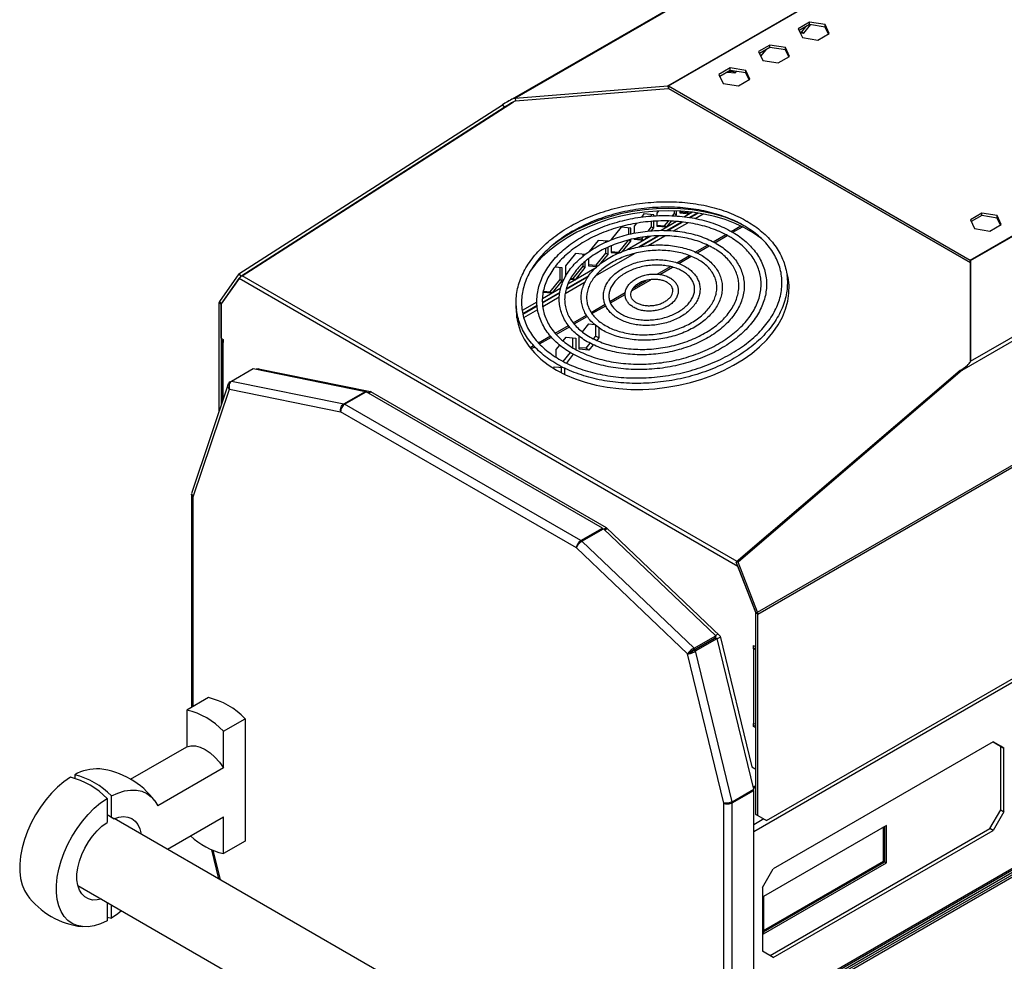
# Model space of a CAD drawing. Header units: millimetres. Extents: x 22 to 1954, y -1449 to 528.
# Tile 5 of 16: x 624 to 947, y -990 to -681. Entities that reach past the tile are written whole.
import ezdxf

# ---------------------------------------------------------------- set-up
doc = ezdxf.new("R2010")
doc.units = ezdxf.units.MM

msp = doc.modelspace()

# ---------------------------------------------------------------- linework, layer by layer
at = {"color": 7, "linetype": 'Continuous', "lineweight": 25}
for p, q in [((926.19, -625.99), (783.79, -708.19)), ((786.34, -707.04), (926.02, -626.41)), ((836.45, -702.98), (941.9, -642.1)), ((836.65, -703.01), (942.01, -642.19)), ((882.93, -682.11), (879.22, -684.25)), ((879.22, -684.25), (880.58, -687.18)), ((882.93, -682.92), (879.52, -684.89)), ((880.33, -685.33), (881.69, -683.64)), ((881.04, -685.74), (883.26, -682.97)), ((888.01, -682.89), (882.93, -682.11)), ((882.93, -682.92), (882.93, -682.11)), ((888.01, -683.71), (882.93, -682.92)), ((889.37, -685.82), (888.01, -682.89)), ((888.01, -683.71), (888.01, -682.89)), ((889.07, -685.99), (888.01, -683.71)), ((879.69, -685.27), (880.33, -685.33)), ((879.86, -685.63), (881.04, -685.74)), ((880.33, -685.33), (881.04, -685.74)), ((880.58, -687.18), (885.65, -687.96)), ((885.65, -687.96), (889.37, -685.82)), ((869.92, -689.62), (866.21, -691.76)), ((869.92, -690.43), (866.51, -692.41)), ((875, -690.4), (869.92, -689.62)), ((869.92, -690.43), (869.92, -689.62)), ((875, -691.22), (869.92, -690.43)), ((876.36, -693.33), (875, -690.4)), ((875, -691.22), (875, -690.4)), ((866.21, -691.76), (867.57, -694.69)), ((866.54, -692.49), (866.7, -692.29)), ((866.92, -693.3), (868.63, -691.18)), ((872.64, -695.48), (876.36, -693.33)), ((876.06, -693.5), (875, -691.22)), ((856.91, -697.13), (853.2, -699.27)), ((861.99, -697.91), (856.91, -697.13)), ((856.91, -697.94), (856.91, -697.13)), ((867.57, -694.69), (872.64, -695.48)), ((853.2, -699.27), (854.56, -702.2)), ((856.91, -697.94), (853.5, -699.92)), ((853.52, -699.98), (853.64, -699.83)), ((855.97, -698.49), (858.55, -698.72)), ((856.49, -698.19), (857.85, -698.31)), ((861.99, -698.73), (856.91, -697.94)), ((857.85, -698.31), (858, -698.11)), ((857.85, -698.31), (858.55, -698.72)), ((858.55, -698.72), (858.93, -698.26)), ((863.35, -700.84), (861.99, -697.91)), ((861.99, -698.73), (861.99, -697.91)), ((863.05, -701.01), (861.99, -698.73)), ((935.61, -760.13), (1040.97, -699.31)), ((935.68, -760.26), (1041.13, -699.39)), ((786.34, -707.04), (836.45, -702.98)), ((786.44, -707.91), (836.55, -703.84)), ((836.45, -702.98), (836.55, -703.84)), ((935.59, -760.95), (836.62, -703.82)), ((836.65, -703.01), (935.61, -760.13)), ((836.65, -703.01), (836.65, -703.82)), ((836.65, -703.82), (935.59, -760.94)), ((854.56, -702.2), (859.63, -702.99)), ((859.63, -702.99), (863.35, -700.84)), ((786.34, -707.04), (786.44, -707.91)), ((838.58, -704.95), (838.58, -704.94)), ((839.29, -705.36), (839.29, -705.34)), ((840.35, -705.96), (840.35, -705.97)), ((841.92, -706.88), (841.95, -706.88)), ((695.72, -764.58), (782.17, -709.18)), ((696.33, -765.34), (782.78, -709.94)), ((696.81, -765.24), (785.81, -708.21)), ((782.17, -709.18), (782.78, -709.94)), ((842.63, -707.29), (842.66, -707.29)), ((932.94, -796.22), (1077.34, -712.87)), ((935.68, -793.25), (1075.36, -712.62)), ((870.33, -723.26), (870.33, -723.28)), ((874.2, -725.52), (874.21, -725.51)), ((874.91, -725.92), (874.92, -725.91)), ((875.75, -726.39), (875.73, -726.4)), ((876.81, -727), (876.79, -727.01)), ((876.87, -727.05), (876.88, -727.05)), ((877.93, -727.67), (877.94, -727.66)), ((865.85, -875.55), (1116.16, -731.05)), ((865.98, -876.2), (1116.3, -731.7)), ((888.05, -733.51), (888.06, -733.5)), ((828.57, -745), (827.76, -746.01)), ((831.79, -745.29), (828.57, -745)), ((831.08, -745.66), (831.08, -745.23)), ((831.79, -745.63), (831.79, -745.29)), ((833.39, -744.01), (832.85, -744.68)), ((832.85, -744.68), (832.85, -745.58)), ((837.99, -745.57), (838.58, -744.85)), ((838.58, -744.85), (838.58, -743.97)), ((838.58, -744.85), (839.29, -745.26)), ((838.97, -745.65), (839.29, -745.26)), ((839.29, -745.26), (839.29, -743.99)), ((840.35, -744.05), (840.35, -744.64)), ((840.35, -744.3), (842.86, -744.52)), ((840.35, -744.64), (843.56, -744.93)), ((844.51, -744.42), (841.91, -745.93)), ((842.86, -744.52), (843.07, -744.26)), ((842.86, -744.52), (843.56, -744.93)), ((843.56, -744.93), (844.02, -744.37)), ((846.21, -744.66), (843.61, -746.17)), ((843.73, -746.18), (846.33, -744.68)), ((845.34, -746.48), (847.97, -744.96)), ((939.36, -744.72), (935.65, -746.87)), ((939.36, -745.54), (935.94, -747.51)), ((944.44, -745.51), (939.36, -744.72)), ((939.36, -745.54), (939.36, -744.72)), ((944.44, -746.33), (939.36, -745.54)), ((945.8, -748.44), (944.44, -745.51)), ((944.44, -746.33), (944.44, -745.51)), ((826.12, -748.06), (825.36, -749.01)), ((825.36, -749.01), (825.36, -751.28)), ((829.93, -750.61), (831.08, -749.17)), ((831.08, -749.17), (831.08, -747.46)), ((831.08, -749.17), (831.79, -749.58)), ((831.79, -749.58), (831.79, -747.42)), ((832.85, -747.35), (832.85, -748.97)), ((832.85, -748.63), (835.36, -748.85)), ((832.85, -748.97), (836.07, -749.26)), ((839.27, -747.45), (834.22, -750.36)), ((835.36, -748.85), (836.61, -747.3)), ((835.36, -748.85), (836.07, -749.26)), ((836.07, -749.26), (837.6, -747.35)), ((841.09, -747.62), (836.24, -750.42)), ((836.39, -750.42), (841.21, -747.64)), ((838.29, -750.55), (842.96, -747.85)), ((857.73, -751.01), (860.91, -749.17)), ((935.65, -746.87), (937.01, -749.8)), ((942.08, -750.58), (945.8, -748.44)), ((945.5, -748.61), (944.44, -746.33)), ((821.08, -749.33), (817.86, -753.33)), ((824.3, -749.62), (821.08, -749.33)), ((830.88, -752.29), (823.11, -756.78)), ((823.59, -751.7), (823.59, -749.56)), ((824.3, -751.52), (824.3, -749.62)), ((833.2, -752.18), (826.89, -755.82)), ((827.11, -755.78), (833.36, -752.17)), ((829.97, -755.35), (835.48, -752.17)), ((831.06, -750.49), (831.79, -749.58)), ((851.84, -754.41), (855.93, -752.05)), ((937.01, -749.8), (942.08, -750.58)), ((813.58, -753.66), (810.64, -757.32)), ((816.8, -753.95), (813.58, -753.66)), ((816.09, -754.25), (816.09, -753.88)), ((817.86, -753.33), (817.86, -753.52)), ((817.86, -755.44), (817.86, -757.62)), ((820.37, -757.5), (823.59, -753.5)), ((821.54, -757.34), (824.3, -753.91)), ((823.59, -753.5), (824.3, -753.91)), ((824.3, -753.91), (824.3, -753.35)), ((825.36, -753.1), (825.36, -753.3)), ((825.36, -753.3), (828.57, -753.58)), ((825.89, -753), (827.87, -753.18)), ((827.87, -753.18), (828.35, -752.57)), ((827.87, -753.18), (828.57, -753.58)), ((828.57, -753.58), (829.49, -752.45)), ((846.01, -757.77), (850.01, -755.46)), ((806.09, -757.99), (802.87, -761.99)), ((809.3, -758.27), (806.09, -757.99)), ((808.6, -758.84), (808.6, -758.21)), ((812.7, -765.32), (825.44, -757.97)), ((812.88, -761.83), (816.09, -757.83)), ((814.38, -761.25), (816.8, -758.24)), ((816.09, -757.83), (816.09, -756.23)), ((816.09, -757.83), (816.8, -758.24)), ((816.8, -758.24), (816.8, -755.87)), ((817.86, -757.28), (820.37, -757.5)), ((817.86, -757.62), (820.28, -757.84)), ((820.37, -757.5), (820.66, -757.67)), ((840, -761.24), (844.1, -758.88)), ((802.87, -761.99), (802.87, -765.49)), ((808.6, -762.16), (808.6, -761.19)), ((809.3, -762.56), (809.3, -760.57)), ((810.37, -759.71), (810.37, -761.95)), ((810.37, -761.61), (812.88, -761.83)), ((810.37, -761.95), (813.26, -762.21)), ((812.88, -761.83), (813.37, -762.12)), ((935.68, -760.26), (935.58, -761.02)), ((935.58, -761.02), (935.58, -793.54)), ((935.68, -760.26), (935.68, -793.25)), ((695.72, -764.58), (689.34, -773.66)), ((696.33, -765.34), (689.95, -774.42)), ((695.72, -764.58), (696.33, -765.34)), ((696.63, -765.33), (696.81, -765.24)), ((801.81, -762.6), (799.39, -762.38)), ((801.1, -766.48), (801.1, -762.54)), ((801.81, -766.89), (801.81, -762.6)), ((810.49, -765.29), (803.09, -769.56)), ((812.49, -762.91), (803.63, -768.02)), ((805.38, -766.16), (808.6, -762.16)), ((806.09, -766.57), (809.3, -762.56)), ((808.6, -762.16), (809.3, -762.56)), ((833.79, -764.83), (837.95, -762.42)), ((689.91, -774.54), (695.8, -766.16)), ((695.8, -766.16), (695.92, -765.95)), ((859.38, -860.59), (695.8, -766.16)), ((797.88, -770.48), (801.1, -766.48)), ((798.59, -770.89), (801.81, -766.89)), ((801.1, -766.48), (801.81, -766.89)), ((802.73, -771.08), (809.29, -767.29)), ((803.07, -769.66), (810.39, -765.43)), ((804.4, -766.42), (806.09, -766.57)), ((804.59, -766.09), (805.38, -766.16)), ((805.38, -766.16), (806.09, -766.57)), ((824.47, -770.21), (830.81, -766.55)), ((801.31, -769.36), (795.29, -772.84)), ((801.02, -770.75), (795.3, -774.06)), ((795.3, -774.14), (801, -770.85)), ((795.37, -770.61), (798.59, -770.89)), ((795.6, -770.28), (797.88, -770.48)), ((797.88, -770.48), (798.59, -770.89)), ((817.59, -774.18), (822.46, -771.37)), ((689.91, -774.56), (689.2, -774.15)), ((689.2, -774.15), (689.2, -809.8)), ((689.34, -773.66), (689.95, -774.42)), ((689.91, -785.69), (689.91, -774.54)), ((689.91, -774.56), (689.91, -807.69)), ((793.51, -773.87), (788.65, -776.67)), ((795.4, -775.31), (800.83, -772.17)), ((787.01, -777.62), (786.75, -777.77)), ((793.58, -775.05), (788.86, -777.77)), ((788.88, -777.85), (793.58, -775.13)), ((789.15, -778.92), (793.74, -776.27)), ((811.55, -777.67), (816.04, -775.07)), ((787.25, -778.71), (786.84, -778.94)), ((786.84, -779.02), (787.27, -778.78)), ((787.04, -780.13), (787.57, -779.83)), ((805.71, -781.04), (809.98, -778.58)), ((808.44, -783.67), (810.54, -781.06)), ((810.54, -781.06), (812.41, -781.23)), ((799.79, -784.46), (804.12, -781.96)), ((812.7, -781.49), (812.7, -785.02)), ((813.76, -782.25), (813.76, -785.64)), ((689.91, -785.69), (690.62, -786.1)), ((690.32, -786.71), (690.32, -806.46)), ((690.62, -786.1), (690.62, -787.12)), ((794.32, -787.61), (798.23, -785.35)), ((802.07, -786.6), (803.05, -785.39)), ((803.05, -785.39), (806.26, -785.67)), ((805.2, -785.58), (805.2, -788.8)), ((806.26, -785.67), (806.26, -789.43)), ((807.32, -789.35), (807.32, -785.06)), ((810.86, -787.31), (809.48, -789.03)), ((811.96, -787.88), (810.54, -789.64)), ((812.7, -785.02), (811.98, -785.92)), ((813.76, -785.64), (812.7, -785.02)), ((813.76, -785.64), (813.12, -786.43)), ((791.52, -789.23), (792.76, -788.52)), ((799.83, -789.39), (800.95, -788)), ((799.83, -792), (799.83, -789.39)), ((804.38, -790.37), (801.99, -793.35)), ((805.42, -791.01), (803.05, -793.97)), ((809.48, -789.03), (807.32, -788.83)), ((810.54, -789.64), (807.32, -789.35)), ((810.54, -789.64), (809.48, -789.03)), ((934.91, -794.38), (933.9, -795.24)), ((935.68, -793.25), (935.67, -793.33)), ((693.31, -799.78), (700.38, -795.7)), ((700.38, -795.7), (737.22, -803.15)), ((701.53, -795.93), (701.62, -795.66)), ((701.62, -795.66), (738.95, -803.2)), ((702.29, -795.79), (701.91, -796.01)), ((702.12, -795.89), (702.16, -795.77)), ((798.9, -795.56), (799.3, -795.06)), ((799.3, -795.06), (802.12, -795.31)), ((801.46, -795.25), (801.46, -797.01)), ((802.52, -795.35), (802.52, -797.54)), ((932.33, -796.28), (858.85, -859.17)), ((932.94, -796.22), (859.47, -859.11)), ((932.94, -796.22), (932.33, -796.28)), ((692.22, -800.83), (680.29, -836.32)), ((692.8, -800.07), (693.31, -799.78)), ((693.31, -799.78), (730.14, -807.23)), ((680.79, -837.73), (692.63, -802.47)), ((692.63, -802.47), (729.1, -809.84)), ((730.14, -807.23), (737.22, -803.15)), ((730.43, -807.34), (737.5, -803.26)), ((737.22, -803.15), (737.28, -803.39)), ((814.99, -847.99), (737.5, -803.26)), ((738.95, -803.2), (816.23, -847.82)), ((868.81, -943.89), (1113.47, -802.65)), ((806.43, -854.48), (729.1, -809.84)), ((807.92, -852.07), (730.43, -807.34)), ((680.2, -836.82), (680.2, -906.75)), ((807.92, -852.07), (814.99, -847.99)), ((808.21, -852.29), (815.28, -848.21)), ((814.99, -847.99), (814.99, -848.38)), ((852.12, -883.3), (815.28, -848.21)), ((816.23, -847.82), (853.56, -883.37)), ((807.92, -852.07), (807.92, -852.51)), ((845.05, -887.38), (808.21, -852.29)), ((842.89, -889.21), (806.43, -854.48)), ((859.47, -859.11), (858.85, -859.17)), ((865.23, -875.61), (858.85, -859.17)), ((859.36, -860.47), (859.38, -860.59)), ((859.38, -860.59), (859.4, -860.58)), ((859.38, -860.59), (865.27, -875.78)), ((865.85, -875.55), (859.47, -859.11)), ((864.64, -1008.93), (1117.07, -863.21)), ((1115.59, -865.69), (865.27, -1010.2)), ((1116.3, -866.1), (865.98, -1010.6)), ((872.34, -1005.3), (1106.4, -870.18)), ((865.23, -875.61), (865.85, -875.55)), ((865.27, -886.92), (865.27, -875.78)), ((865.98, -876.2), (865.27, -875.79)), ((865.27, -941.85), (865.27, -875.79)), ((865.98, -942.25), (865.98, -876.2)), ((844.83, -888.03), (851.9, -883.95)), ((844.88, -888.12), (851.95, -884.04)), ((845.05, -887.38), (852.12, -883.3)), ((845.55, -888.25), (852.62, -884.17)), ((852.12, -883.3), (851.9, -883.95)), ((852.62, -884.17), (851.95, -884.04)), ((864.59, -933.62), (852.62, -884.17)), ((853.56, -883.37), (863.93, -926.21)), ((845.05, -887.38), (844.83, -888.03)), ((864.57, -886.52), (865.27, -886.92)), ((864.57, -887.54), (864.57, -886.52)), ((864.57, -887.54), (865.27, -887.13)), ((864.57, -887.54), (864.57, -912.03)), ((843.6, -888.8), (842.89, -889.21)), ((854.74, -938.15), (842.89, -889.21)), ((845.55, -888.25), (844.88, -888.12)), ((857.52, -937.7), (845.55, -888.25)), ((685.74, -903.55), (678.67, -907.64)), ((678.67, -907.64), (678.67, -919.67)), ((690.69, -914.58), (697.76, -910.49)), ((697.76, -910.49), (697.76, -950.62)), ((864.57, -913.05), (864.57, -912.03)), ((865.27, -912.65), (864.57, -913.05)), ((865.27, -913.46), (864.57, -913.05)), ((865.27, -926.99), (865.27, -913.46)), ((690.69, -926.61), (690.69, -914.58)), ((660.24, -930.31), (678.67, -919.67)), ((943.12, -918.1), (871, -959.73)), ((943.12, -918.1), (946.66, -920.14)), ((945.6, -919.53), (943.12, -918.1)), ((946.66, -920.14), (945.6, -919.53)), ((945.6, -940.35), (945.6, -919.53)), ((946.66, -940.96), (946.66, -920.14)), ((690.69, -926.61), (669.13, -939.05)), ((863.93, -926.21), (865.27, -926.99)), ((641.9, -928.88), (641.9, -930.02)), ((653.92, -942.83), (653.92, -935.82)), ((857.52, -937.7), (864.59, -933.62)), ((857.56, -938.06), (864.64, -933.98)), ((864.64, -933.98), (864.3, -933.79)), ((864.64, -1023.46), (864.64, -933.98)), ((652.5, -936.63), (652.5, -944.46)), ((854.74, -1027.45), (854.74, -938.15)), ((857.56, -938.06), (857.18, -937.84)), ((857.56, -1027.54), (857.56, -938.06)), ((653.92, -942.83), (652.5, -942.01)), ((654.71, -943.28), (652.5, -942.01)), ((653.92, -942.83), (654.71, -943.28)), ((672.31, -953.28), (690.69, -942.67)), ((690.69, -954.7), (690.69, -942.67)), ((865.27, -941.85), (865.98, -942.25)), ((868.1, -943.48), (865.27, -941.85)), ((865.98, -942.25), (868.81, -943.89)), ((942.06, -946.47), (945.6, -940.35)), ((946.66, -940.96), (943.12, -947.09)), ((945.6, -940.35), (946.66, -940.96)), ((788.6, -1020.42), (654.87, -943.22)), ((867.89, -943.36), (864.64, -945.24)), ((908.12, -945.45), (867.82, -968.72)), ((868.81, -943.89), (868.1, -943.48)), ((907.2, -957.17), (907.2, -945.98)), ((907.56, -957.37), (907.56, -945.78)), ((908.12, -957.7), (908.12, -945.45)), ((869.94, -988.11), (942.06, -946.47)), ((871, -988.72), (943.12, -947.09)), ((943.12, -947.09), (942.06, -946.47)), ((697.76, -950.62), (690.69, -954.7)), ((686.74, -953.45), (689.03, -962.94)), ((867.82, -979.9), (907.2, -957.17)), ((867.82, -980.31), (907.56, -957.37)), ((867.82, -980.96), (908.12, -957.7)), ((907.2, -957.17), (907.56, -957.37)), ((907.56, -957.37), (908.12, -957.7)), ((867.46, -965.86), (871, -959.73)), ((642.92, -965.18), (776.32, -1042.19)), ((867.46, -965.86), (867.46, -986.68)), ((867.82, -968.72), (867.82, -980.96)), ((652.5, -970.72), (652.5, -976.73)), ((653.92, -975.91), (653.92, -971.53)), ((652.5, -975.59), (653.92, -975.91)), ((871, -988.72), (867.46, -986.68))]:
    msp.add_line(p, q, dxfattribs=at)
at = {"color": 8, "linetype": 'Continuous', "lineweight": 25}
for p, q in [((782.78, -709.94), (785.47, -708.4)), ((887.55, -733.22), (887.56, -733.21)), ((857.23, -750.72), (860.37, -748.91)), ((851.32, -754.13), (855.41, -751.77)), ((845.44, -757.52), (849.45, -755.21)), ((839.42, -761), (843.53, -758.63)), ((935.61, -760.13), (935.61, -760.79)), ((859.12, -858.93), (696.81, -765.24)), ((832.95, -764.74), (837.25, -762.26)), ((825.03, -769.31), (829.37, -766.8)), ((817.43, -773.7), (822.46, -770.79)), ((689.95, -774.42), (690.03, -774.37)), ((811.25, -777.26), (815.86, -774.6)), ((805.38, -780.65), (809.73, -778.14)), ((799.46, -784.07), (803.82, -781.55)), ((690.62, -805.59), (690.62, -787.12)), ((793.98, -787.23), (797.9, -784.97)), ((791.2, -788.84), (792.41, -788.14)), ((702.51, -795.84), (702.14, -796.06)), ((738.79, -803.17), (738.07, -803.59)), ((739.1, -803.29), (738.33, -803.73)), ((864.64, -947.45), (1117.07, -801.72)), ((680.79, -906.41), (680.79, -837.73)), ((816.32, -847.91), (815.47, -848.4)), ((816.59, -848.16), (815.74, -848.65)), ((864.64, -1008.36), (1117.07, -862.63)), ((852.87, -882.71), (852.02, -883.2)), ((853.65, -883.73), (852.65, -884.3)), ((865.27, -932.52), (864.44, -933)), ((865.27, -932.93), (864.53, -933.36)), ((687.24, -953.67), (689.55, -963.24))]:
    msp.add_line(p, q, dxfattribs=at)
at = {"color": 7, "linetype": 'Continuous', "lineweight": 25, "flags": 128}
for points in [[(867.19, -753.12), (866.96, -752.94), (864.4, -751.14), (861.59, -749.52), (858.54, -748.08), (855.27, -746.84), (851.83, -745.82), (848.22, -745.01), (844.48, -744.42), (840.64, -744.06), (836.73, -743.94), (832.78, -744.04), (828.82, -744.38), (824.88, -744.95), (820.99, -745.74), (817.19, -746.75), (813.49, -747.97), (809.94, -749.39), (806.56, -751), (803.37, -752.78), (800.4, -754.73), (797.68, -756.83), (795.22, -759.06), (793.04, -761.4), (791.17, -763.84), (791.05, -764)], [(860.52, -748.28), (858.44, -747.33), (855.18, -746.09), (851.73, -745.07), (848.12, -744.26), (844.38, -743.67), (840.55, -743.31), (836.63, -743.19), (832.68, -743.29), (828.72, -743.63), (824.78, -744.2), (820.89, -744.99), (817.09, -746), (813.39, -747.22), (809.84, -748.63), (806.46, -750.24), (803.27, -752.03), (800.3, -753.98), (798.35, -755.44)], [(799.91, -796.16), (802.84, -797.7), (806, -799.03), (809.36, -800.17), (812.89, -801.09), (816.57, -801.79), (820.36, -802.26), (824.24, -802.5), (828.17, -802.51), (832.13, -802.29), (836.09, -801.83), (840, -801.16), (843.85, -800.26), (847.61, -799.14), (851.23, -797.82), (854.71, -796.3), (858, -794.6), (861.08, -792.73), (863.93, -790.71), (866.52, -788.54), (868.84, -786.26), (870.87, -783.86), (872.59, -781.39), (873.98, -778.84), (875.05, -776.25), (875.77, -773.63), (876.14, -771), (876.17, -768.39), (875.84, -765.82), (875.52, -764.47)], [(876.08, -767.4), (875.94, -766.57), (875.61, -765.16)], [(786.66, -775.14), (786.64, -776.02), (786.79, -778.62), (787.29, -781.17), (788.13, -783.65), (789.32, -786.05), (790.83, -788.35), (792.66, -790.53), (794.8, -792.57), (797.22, -794.45), (799.91, -796.16)], [(786.75, -776.08), (786.73, -776.78), (786.85, -779.08)], [(844.48, -888.42), (844.43, -888.32), (844.36, -888.22)], [(678.67, -919.67), (679.99, -919.33), (681.47, -919.37), (683.05, -919.78), (684.68, -920.55), (686.31, -921.66), (687.88, -923.07), (689.36, -924.74), (690.69, -926.61)], [(640.48, -929.7), (638.37, -931.17), (636.3, -932.91), (634.3, -934.9), (632.4, -937.1), (630.64, -939.49), (629.03, -942.02), (627.61, -944.67), (626.39, -947.38), (625.39, -950.12), (624.62, -952.85), (624.11, -955.53), (623.85, -958.12), (623.85, -960.57), (624.11, -962.86), (624.62, -964.94), (625.39, -966.79), (626.27, -968.23)], [(653.92, -935.82), (656.06, -934.84), (658.17, -934.18), (660.19, -933.87), (662.11, -933.9), (663.89, -934.28), (665.51, -935), (666.93, -936.05), (668.15, -937.4), (669.13, -939.05)], [(652.5, -976.73), (650.39, -977.7), (648.32, -978.35), (646.32, -978.67), (644.42, -978.65), (642.66, -978.3), (641.05, -977.62), (639.63, -976.63), (638.41, -975.32), (637.41, -973.73), (636.64, -971.88), (636.13, -969.8), (635.87, -967.51), (635.87, -965.06), (636.13, -962.47), (636.64, -959.79), (637.41, -957.06), (638.41, -954.32), (639.63, -951.61), (641.05, -948.96), (642.66, -946.43), (644.42, -944.04), (646.32, -941.84), (648.32, -939.85), (650.39, -938.11), (652.5, -936.63)], [(654.71, -943.28), (656.35, -942.76), (657.91, -942.58), (659.36, -942.74), (660.65, -943.25), (661.75, -944.08), (662.64, -945.22), (663.29, -946.63), (663.68, -948.29), (663.69, -948.3)], [(650.64, -969.64), (649.24, -969.92), (647.74, -969.93), (646.38, -969.59), (645.18, -968.91), (644.19, -967.93), (643.42, -966.65), (642.9, -965.11), (642.64, -963.35), (642.64, -961.41), (642.9, -959.34), (643.42, -957.2), (644.19, -955.04), (645.18, -952.9), (646.38, -950.85), (647.74, -948.94), (649.24, -947.2), (650.84, -945.7), (652.5, -944.46)], [(657.25, -973.46), (656.06, -974.42), (653.92, -975.91)]]:
    msp.add_lwpolyline(points, dxfattribs=at)
at = {"color": 7, "linetype": 'Continuous', "lineweight": 25}
for centre, radius, start, end in [((690.06, -774.12), 0.859, 147.6521, 182.351), ((690.15, -774.55), 0.245, 147.6508, 182.3552), ((690.77, -786.71), 0.437, 110.7823, 249.2169), ((864.75, -875.8), 0.521, 1.1054, 22.0216), ((864.16, -876.24), 1.82, 1.1084, 22.0205), ((865.24, -886.26), 1.44, 241.9591, 271.1452), ((843.35, -888.94), 0.665, 14.1347, 37.2611), ((680.17, -927.08), 24.18, 43.3235, 76.6819), ((673.1, -931.17), 24.18, 43.3235, 76.6819), ((865.24, -910.76), 1.44, 241.9591, 271.1452), ((634.92, -953.21), 24.16, 43.3104, 76.695), ((649.06, -941.04), 14.11, 85.7843, 120.4901), ((636.34, -952.39), 24.16, 43.3104, 76.695), ((647.2, -952.8), 26, 36.399, 83.6064), ((695.98, -931.89), 23.42, 226.5916, 256.9314), ((647.2, -952.8), 26, 216.399, 263.6064)]:
    msp.add_arc(centre, radius, start, end, dxfattribs=at)
for centre, major_axis, ratio, start_param, end_param in [((829.61, -708.22), (7.09, 5.17), 0.119308, 0.052766, 0.192392), ((829.61, -708.22), (7.05, 4.39), 0.034707, 0.018522, 0.158148), ((779.51, -712.28), (7.09, 5.17), 0.119308, 0.192392, 1.099963), ((779.51, -712.28), (7.05, 4.39), 0.034707, 0.158148, 1.065719), ((928.57, -765.34), (7.09, 5.17), 0.119308, 6.196325, 6.335951), ((928.57, -798.33), (7.09, 5.17), 0.119308, 5.288753, 6.196325), ((928.57, -798.33), (7.05, 4.39), 0.034707, 5.25451, 5.585299)]:
    msp.add_ellipse(centre, major_axis=major_axis, ratio=ratio, start_param=start_param, end_param=end_param, dxfattribs=at)
for points, knots in [([(862.27, -747.3), (861.79, -747.03), (860.41, -746.26), (857.95, -745.11), (854.87, -743.92), (851.61, -742.92), (848.22, -742.12), (844.7, -741.53), (841.08, -741.14), (837.4, -740.96), (833.67, -740.99), (829.93, -741.23), (826.19, -741.67), (822.49, -742.33), (818.85, -743.18), (815.29, -744.23), (811.85, -745.46), (808.54, -746.87), (805.39, -748.46), (802.43, -750.2), (799.66, -752.09), (797.12, -754.11), (794.81, -756.25), (792.77, -758.5), (790.99, -760.84), (789.51, -763.25), (788.32, -765.72), (787.44, -768.22), (786.87, -770.74), (786.61, -773.26), (786.67, -775.76), (787.05, -778.22), (787.74, -780.62), (788.74, -782.96), (790.03, -785.2), (791.61, -787.34), (793.48, -789.37), (795.61, -791.27), (797.99, -793.01), (800.61, -794.61), (803.45, -796.03), (806.48, -797.27), (809.69, -798.32), (813.05, -799.18), (816.54, -799.84), (820.13, -800.29), (823.79, -800.53), (827.51, -800.56), (831.25, -800.39), (834.99, -800), (838.71, -799.41), (842.37, -798.61), (845.95, -797.62), (849.43, -796.44), (852.78, -795.08), (855.98, -793.55), (859, -791.85), (861.83, -790), (864.44, -788.02), (866.82, -785.91), (868.94, -783.69), (870.8, -781.37), (872.37, -778.98), (873.65, -776.53), (874.62, -774.04), (875.28, -771.52), (875.63, -769), (875.66, -766.49), (875.38, -764.02), (874.78, -761.6), (873.87, -759.24), (872.67, -756.97), (871.17, -754.8), (869.39, -752.73), (867.33, -750.8), (865.06, -749.04), (863.31, -747.91), (862.37, -747.36), (862.27, -747.3)], [0, 0, 0, 0, 0.007106, 0.020549, 0.033996, 0.047445, 0.060894, 0.07434, 0.087784, 0.101226, 0.114667, 0.128106, 0.141545, 0.154984, 0.168424, 0.181865, 0.195309, 0.208756, 0.222207, 0.235661, 0.249119, 0.262581, 0.276043, 0.289503, 0.302956, 0.316396, 0.329815, 0.343206, 0.356562, 0.369882, 0.383169, 0.396436, 0.409696, 0.422963, 0.43625, 0.449568, 0.46292, 0.476303, 0.489713, 0.50314, 0.51658, 0.530026, 0.543476, 0.556924, 0.570371, 0.583816, 0.597259, 0.610699, 0.624139, 0.637578, 0.651017, 0.664456, 0.677897, 0.691341, 0.704787, 0.718236, 0.731689, 0.745146, 0.758607, 0.772069, 0.78553, 0.798986, 0.812431, 0.825857, 0.839257, 0.852624, 0.865954, 0.87925, 0.892521, 0.905782, 0.919045, 0.932325, 0.945633, 0.958975, 0.97235, 0.985752, 0.998491, 1, 1, 1, 1]), ([(861.38, -748.84), (861.82, -749.1), (863.11, -749.87), (865.08, -751.26), (867.17, -753.04), (869, -754.95), (870.56, -756.98), (871.83, -759.1), (872.8, -761.31), (873.47, -763.59), (873.84, -765.93), (873.89, -768.3), (873.63, -770.7), (873.05, -773.1), (872.17, -775.48), (870.98, -777.83), (869.51, -780.12), (867.75, -782.34), (865.73, -784.49), (863.45, -786.53), (860.94, -788.45), (858.21, -790.25), (855.27, -791.91), (852.16, -793.41), (848.9, -794.74), (845.5, -795.9), (842, -796.87), (838.41, -797.65), (834.78, -798.23), (831.11, -798.61), (827.45, -798.79), (823.81, -798.75), (820.23, -798.51), (816.73, -798.07), (813.34, -797.42), (810.07, -796.58), (806.97, -795.55), (804.04, -794.34), (801.32, -792.96), (798.81, -791.42), (796.54, -789.73), (794.53, -787.91), (792.78, -785.96), (791.31, -783.91), (790.13, -781.76), (789.25, -779.52), (788.67, -777.22), (788.4, -774.87), (788.44, -772.49), (788.8, -770.09), (789.47, -767.69), (790.45, -765.32), (791.72, -762.99), (793.28, -760.72), (795.12, -758.51), (797.22, -756.4), (799.57, -754.39), (802.15, -752.5), (804.95, -750.75), (807.94, -749.14), (811.1, -747.69), (814.4, -746.41), (817.84, -745.3), (821.37, -744.39), (824.97, -743.67), (828.62, -743.15), (832.29, -742.83), (835.94, -742.72), (839.57, -742.82), (843.13, -743.12), (846.6, -743.63), (849.95, -744.33), (853.17, -745.23), (856.22, -746.32), (858.97, -747.52), (860.61, -748.42), (861.38, -748.84)], [0, 0, 0, 0, 0.007105, 0.020678, 0.034258, 0.047852, 0.06147, 0.075122, 0.088814, 0.102551, 0.116325, 0.130121, 0.14391, 0.15767, 0.171391, 0.185071, 0.198716, 0.212334, 0.225935, 0.239525, 0.25311, 0.266693, 0.280276, 0.293861, 0.307449, 0.321039, 0.334631, 0.348225, 0.361819, 0.375414, 0.389009, 0.402601, 0.416191, 0.429778, 0.443361, 0.45694, 0.470515, 0.484087, 0.497657, 0.511227, 0.5248, 0.538384, 0.551984, 0.565611, 0.579275, 0.59298, 0.60673, 0.620513, 0.63431, 0.648092, 0.66184, 0.675549, 0.689217, 0.702853, 0.716466, 0.730062, 0.74365, 0.757234, 0.770817, 0.784401, 0.797987, 0.811575, 0.825166, 0.838758, 0.852352, 0.865947, 0.879542, 0.893136, 0.906728, 0.920317, 0.933903, 0.947485, 0.961062, 0.974636, 0.988207, 1, 1, 1, 1]), ([(857.46, -750.85), (857.02, -750.6), (855.75, -749.89), (853.47, -748.85), (850.6, -747.78), (847.57, -746.91), (844.4, -746.24), (841.12, -745.78), (837.75, -745.52), (834.33, -745.47), (830.89, -745.64), (827.45, -746.01), (824.03, -746.59), (820.68, -747.37), (817.42, -748.34), (814.26, -749.51), (811.25, -750.85), (808.4, -752.35), (805.74, -754.01), (803.3, -755.82), (801.08, -757.75), (799.12, -759.79), (797.42, -761.93), (796.01, -764.15), (794.9, -766.42), (794.09, -768.74), (793.6, -771.06), (793.42, -773.39), (793.56, -775.68), (794.02, -777.94), (794.78, -780.12), (795.85, -782.23), (797.21, -784.25), (798.85, -786.15), (800.77, -787.92), (802.94, -789.54), (805.35, -791.02), (807.97, -792.32), (810.79, -793.44), (813.78, -794.36), (816.91, -795.1), (820.16, -795.62), (823.5, -795.94), (826.91, -796.05), (830.35, -795.95), (833.8, -795.64), (837.22, -795.13), (840.59, -794.41), (843.89, -793.49), (847.08, -792.38), (850.14, -791.1), (853.04, -789.64), (855.75, -788.02), (858.27, -786.26), (860.56, -784.37), (862.6, -782.35), (864.38, -780.24), (865.88, -778.05), (867.08, -775.79), (867.98, -773.49), (868.57, -771.16), (868.84, -768.83), (868.8, -766.53), (868.43, -764.26), (867.76, -762.05), (866.79, -759.92), (865.52, -757.87), (863.96, -755.94), (862.12, -754.12), (860.06, -752.48), (858.45, -751.42), (857.57, -750.91), (857.46, -750.85)], [0, 0, 0, 0, 0.007735, 0.022358, 0.036986, 0.051616, 0.066244, 0.08087, 0.095492, 0.110113, 0.124731, 0.139348, 0.153966, 0.168585, 0.183206, 0.197831, 0.21246, 0.227094, 0.241734, 0.256379, 0.271027, 0.285674, 0.300315, 0.314939, 0.329536, 0.344094, 0.358604, 0.373064, 0.387482, 0.401875, 0.416265, 0.430671, 0.445113, 0.459601, 0.474135, 0.488706, 0.503306, 0.517923, 0.532549, 0.547179, 0.561808, 0.576435, 0.591058, 0.605679, 0.620298, 0.634915, 0.649533, 0.664152, 0.678772, 0.693395, 0.708023, 0.722656, 0.737294, 0.751937, 0.766585, 0.781233, 0.795876, 0.810506, 0.825113, 0.839684, 0.854209, 0.868684, 0.883113, 0.897511, 0.9119, 0.926299, 0.940729, 0.955203, 0.969723, 0.984284, 0.998141, 1, 1, 1, 1]), ([(856.58, -752.39), (856.98, -752.63), (858.16, -753.34), (859.94, -754.62), (861.81, -756.27), (863.42, -758.04), (864.74, -759.93), (865.78, -761.9), (866.52, -763.96), (866.96, -766.07), (867.08, -768.24), (866.89, -770.43), (866.39, -772.62), (865.58, -774.8), (864.46, -776.94), (863.06, -779.03), (861.38, -781.05), (859.44, -782.97), (857.26, -784.8), (854.84, -786.5), (852.22, -788.06), (849.41, -789.47), (846.44, -790.72), (843.33, -791.8), (840.12, -792.69), (836.83, -793.39), (833.49, -793.89), (830.13, -794.18), (826.77, -794.27), (823.46, -794.16), (820.21, -793.84), (817.07, -793.31), (814.04, -792.59), (811.17, -791.68), (808.47, -790.59), (805.98, -789.33), (803.7, -787.91), (801.66, -786.34), (799.88, -784.64), (798.37, -782.83), (797.15, -780.91), (796.21, -778.91), (795.58, -776.83), (795.25, -774.7), (795.23, -772.52), (795.53, -770.33), (796.14, -768.14), (797.06, -765.97), (798.28, -763.84), (799.77, -761.78), (801.55, -759.79), (803.58, -757.9), (805.85, -756.12), (808.34, -754.46), (811.03, -752.95), (813.9, -751.59), (816.91, -750.4), (820.06, -749.39), (823.3, -748.56), (826.61, -747.93), (829.97, -747.5), (833.33, -747.28), (836.67, -747.26), (839.96, -747.45), (843.18, -747.84), (846.29, -748.44), (849.26, -749.22), (852.07, -750.2), (854.52, -751.26), (855.95, -752.05), (856.58, -752.39)], [0, 0, 0, 0, 0.007735, 0.022525, 0.037324, 0.052145, 0.067003, 0.081912, 0.096883, 0.111915, 0.126989, 0.142067, 0.157109, 0.172096, 0.187025, 0.201905, 0.21675, 0.231572, 0.246381, 0.261187, 0.275991, 0.290796, 0.305605, 0.320417, 0.335233, 0.35005, 0.364869, 0.379688, 0.394505, 0.40932, 0.424131, 0.438936, 0.453736, 0.468529, 0.483318, 0.498104, 0.512889, 0.527681, 0.542486, 0.557319, 0.572193, 0.587122, 0.602115, 0.617165, 0.632247, 0.647315, 0.66234, 0.677306, 0.692217, 0.707083, 0.721918, 0.736735, 0.751542, 0.766347, 0.781151, 0.795958, 0.810768, 0.825581, 0.840397, 0.855215, 0.870034, 0.884853, 0.89967, 0.914483, 0.929292, 0.944095, 0.958893, 0.973685, 0.988472, 1, 1, 1, 1]), ([(852.31, -754.67), (851.91, -754.44), (850.76, -753.8), (848.69, -752.88), (846.08, -751.96), (843.31, -751.25), (840.41, -750.73), (837.41, -750.42), (834.36, -750.32), (831.27, -750.44), (828.17, -750.76), (825.11, -751.29), (822.11, -752.02), (819.21, -752.94), (816.42, -754.05), (813.79, -755.33), (811.34, -756.78), (809.09, -758.37), (807.07, -760.09), (805.29, -761.93), (803.79, -763.87), (802.58, -765.88), (801.66, -767.94), (801.06, -770.04), (800.78, -772.14), (800.81, -774.22), (801.16, -776.26), (801.82, -778.24), (802.78, -780.14), (804.03, -781.94), (805.57, -783.62), (807.37, -785.17), (809.42, -786.57), (811.7, -787.81), (814.18, -788.87), (816.84, -789.74), (819.64, -790.41), (822.56, -790.88), (825.58, -791.14), (828.64, -791.19), (831.74, -791.03), (834.82, -790.66), (837.87, -790.08), (840.85, -789.3), (843.73, -788.33), (846.49, -787.18), (849.08, -785.86), (851.49, -784.38), (853.69, -782.76), (855.65, -781.01), (857.36, -779.14), (858.8, -777.19), (859.95, -775.16), (860.79, -773.09), (861.32, -770.99), (861.53, -768.89), (861.42, -766.82), (861, -764.79), (860.27, -762.83), (859.24, -760.95), (857.92, -759.18), (856.32, -757.53), (854.46, -756), (853.03, -755.11), (852.31, -754.67)], [0, 0, 0, 0, 0.008642, 0.024956, 0.041278, 0.057602, 0.073924, 0.090241, 0.106554, 0.122864, 0.139173, 0.155482, 0.171794, 0.188109, 0.20443, 0.220758, 0.237095, 0.253441, 0.269793, 0.286145, 0.302487, 0.318803, 0.335074, 0.35128, 0.367409, 0.383466, 0.399475, 0.41547, 0.431483, 0.447548, 0.463682, 0.479884, 0.49614, 0.512433, 0.528748, 0.545071, 0.561395, 0.577716, 0.594032, 0.610344, 0.626654, 0.642963, 0.659272, 0.675584, 0.691901, 0.708223, 0.724554, 0.740893, 0.75724, 0.773593, 0.789944, 0.806281, 0.822589, 0.838846, 0.855035, 0.871146, 0.887189, 0.903192, 0.919188, 0.93521, 0.951291, 0.967441, 0.983657, 1, 1, 1, 1]), ([(851.42, -756.21), (851.78, -756.42), (852.82, -757.05), (854.38, -758.2), (855.99, -759.69), (857.32, -761.3), (858.38, -763.01), (859.14, -764.81), (859.6, -766.67), (859.75, -768.58), (859.59, -770.53), (859.12, -772.48), (858.33, -774.41), (857.25, -776.3), (855.89, -778.13), (854.25, -779.88), (852.37, -781.54), (850.25, -783.07), (847.92, -784.47), (845.4, -785.72), (842.73, -786.81), (839.93, -787.72), (837.03, -788.44), (834.07, -788.97), (831.07, -789.3), (828.08, -789.42), (825.11, -789.33), (822.22, -789.04), (819.43, -788.55), (816.76, -787.86), (814.26, -786.99), (811.94, -785.95), (809.84, -784.74), (807.97, -783.38), (806.36, -781.89), (805.01, -780.28), (803.94, -778.58), (803.17, -776.78), (802.7, -774.92), (802.53, -773.01), (802.68, -771.07), (803.14, -769.12), (803.91, -767.18), (804.98, -765.29), (806.34, -763.46), (807.96, -761.7), (809.84, -760.05), (811.95, -758.51), (814.27, -757.1), (816.78, -755.84), (819.44, -754.75), (822.24, -753.83), (825.14, -753.1), (828.1, -752.57), (831.09, -752.23), (834.09, -752.1), (837.05, -752.18), (839.95, -752.46), (842.75, -752.95), (845.42, -753.62), (847.93, -754.49), (849.91, -755.37), (851.02, -755.99), (851.42, -756.21)], [0, 0, 0, 0, 0.008642, 0.025189, 0.041751, 0.058352, 0.075017, 0.091772, 0.108628, 0.125567, 0.14253, 0.159438, 0.176256, 0.192984, 0.20964, 0.226249, 0.242833, 0.259405, 0.275975, 0.292547, 0.309124, 0.325705, 0.342291, 0.35888, 0.37547, 0.392059, 0.408643, 0.425221, 0.441791, 0.458351, 0.474902, 0.491446, 0.507987, 0.524531, 0.541092, 0.557691, 0.574353, 0.591104, 0.607956, 0.624893, 0.641856, 0.658768, 0.67559, 0.692321, 0.708979, 0.72559, 0.742174, 0.758747, 0.775317, 0.791889, 0.808465, 0.825046, 0.841632, 0.858221, 0.874811, 0.8914, 0.907984, 0.924563, 0.941133, 0.957694, 0.974245, 0.990789, 1, 1, 1, 1]), ([(847.24, -758.41), (846.89, -758.22), (845.88, -757.66), (844.05, -756.87), (841.71, -756.12), (839.23, -755.57), (836.65, -755.23), (833.99, -755.1), (831.29, -755.18), (828.59, -755.47), (825.92, -755.97), (823.32, -756.66), (820.83, -757.55), (818.48, -758.62), (816.3, -759.86), (814.31, -761.24), (812.56, -762.77), (811.06, -764.4), (809.83, -766.13), (808.91, -767.93), (808.29, -769.77), (807.99, -771.62), (808.01, -773.45), (808.34, -775.24), (808.99, -776.96), (809.93, -778.6), (811.16, -780.12), (812.66, -781.52), (814.42, -782.78), (816.4, -783.87), (818.59, -784.78), (820.95, -785.5), (823.45, -786.01), (826.05, -786.32), (828.72, -786.42), (831.42, -786.31), (834.12, -785.99), (836.77, -785.46), (839.36, -784.73), (841.83, -783.81), (844.16, -782.72), (846.31, -781.46), (848.26, -780.05), (849.98, -778.5), (851.43, -776.85), (852.61, -775.11), (853.5, -773.3), (854.06, -771.46), (854.31, -769.61), (854.24, -767.78), (853.86, -766), (853.17, -764.29), (852.18, -762.67), (850.91, -761.17), (849.39, -759.81), (848.11, -758.93), (847.37, -758.49), (847.24, -758.41)], [0, 0, 0, 0, 0.009937, 0.028656, 0.047388, 0.066121, 0.084849, 0.10357, 0.122286, 0.141, 0.159715, 0.178434, 0.197162, 0.215901, 0.234656, 0.253425, 0.272207, 0.290989, 0.309748, 0.328452, 0.347061, 0.365544, 0.383901, 0.402172, 0.42042, 0.438705, 0.457087, 0.475585, 0.494187, 0.512862, 0.531578, 0.550311, 0.569043, 0.58777, 0.606491, 0.625206, 0.64392, 0.662635, 0.681356, 0.700085, 0.718826, 0.737583, 0.756355, 0.775138, 0.793918, 0.812671, 0.831362, 0.849953, 0.868416, 0.886756, 0.905019, 0.923268, 0.941565, 0.959965, 0.978481, 0.996219, 1, 1, 1, 1]), ([(846.35, -759.95), (846.66, -760.14), (847.55, -760.68), (848.86, -761.68), (850.17, -763), (851.2, -764.42), (851.95, -765.92), (852.4, -767.51), (852.55, -769.14), (852.38, -770.82), (851.9, -772.49), (851.12, -774.14), (850.04, -775.74), (848.69, -777.27), (847.08, -778.71), (845.25, -780.02), (843.2, -781.21), (840.97, -782.24), (838.6, -783.1), (836.12, -783.78), (833.57, -784.27), (830.97, -784.56), (828.38, -784.64), (825.84, -784.52), (823.37, -784.2), (821.02, -783.67), (818.82, -782.96), (816.8, -782.08), (815, -781.03), (813.43, -779.85), (812.12, -778.53), (811.09, -777.11), (810.34, -775.61), (809.88, -774.02), (809.73, -772.39), (809.9, -770.72), (810.38, -769.04), (811.16, -767.39), (812.23, -765.79), (813.58, -764.26), (815.19, -762.82), (817.02, -761.5), (819.07, -760.32), (821.29, -759.29), (823.66, -758.42), (826.14, -757.74), (828.7, -757.25), (831.29, -756.96), (833.88, -756.88), (836.43, -757), (838.9, -757.32), (841.25, -757.84), (843.45, -758.55), (845.13, -759.28), (846.05, -759.79), (846.35, -759.95)], [0, 0, 0, 0, 0.009937, 0.02901, 0.04811, 0.067288, 0.0866, 0.106092, 0.125755, 0.145485, 0.16511, 0.184566, 0.203868, 0.223066, 0.242207, 0.261325, 0.280438, 0.299555, 0.31868, 0.337814, 0.356954, 0.376096, 0.395235, 0.414366, 0.433485, 0.452587, 0.471672, 0.490742, 0.509804, 0.528871, 0.547971, 0.567148, 0.586459, 0.605949, 0.625612, 0.645342, 0.664968, 0.684426, 0.703729, 0.722927, 0.742068, 0.761186, 0.7803, 0.799416, 0.818542, 0.837675, 0.856815, 0.875957, 0.895096, 0.914227, 0.933346, 0.952448, 0.971534, 0.990603, 1, 1, 1, 1]), ([(842.11, -762.21), (841.81, -762.05), (840.97, -761.58), (839.41, -760.96), (837.42, -760.41), (835.3, -760.06), (833.1, -759.93), (830.86, -760.01), (828.63, -760.3), (826.45, -760.8), (824.35, -761.5), (822.39, -762.38), (820.61, -763.43), (819.02, -764.63), (817.68, -765.96), (816.61, -767.4), (815.84, -768.91), (815.38, -770.46), (815.25, -772.02), (815.44, -773.54), (815.94, -774.99), (816.74, -776.35), (817.81, -777.6), (819.16, -778.71), (820.74, -779.66), (822.53, -780.44), (824.5, -781.03), (826.6, -781.41), (828.79, -781.58), (831.02, -781.54), (833.26, -781.28), (835.46, -780.82), (837.57, -780.16), (839.55, -779.31), (841.37, -778.29), (843, -777.11), (844.38, -775.8), (845.5, -774.38), (846.33, -772.88), (846.84, -771.33), (847.03, -769.78), (846.9, -768.25), (846.46, -766.78), (845.71, -765.4), (844.68, -764.14), (843.47, -763.06), (842.53, -762.47), (842.11, -762.21)], [0, 0, 0, 0, 0.012106, 0.034806, 0.057531, 0.080255, 0.102969, 0.125672, 0.148373, 0.17108, 0.193802, 0.216548, 0.239327, 0.262141, 0.284979, 0.307791, 0.330503, 0.353015, 0.375261, 0.397269, 0.419177, 0.44111, 0.463219, 0.485562, 0.508105, 0.530772, 0.553492, 0.576218, 0.598933, 0.621638, 0.644339, 0.667044, 0.689763, 0.712504, 0.735277, 0.758085, 0.78092, 0.803742, 0.826478, 0.849033, 0.871328, 0.893371, 0.915283, 0.937199, 0.959269, 0.981571, 1, 1, 1, 1]), ([(841.22, -763.75), (841.46, -763.9), (842.18, -764.33), (843.18, -765.16), (844.13, -766.24), (844.79, -767.41), (845.17, -768.66), (845.25, -769.97), (845.01, -771.31), (844.47, -772.65), (843.62, -773.94), (842.51, -775.17), (841.14, -776.3), (839.55, -777.3), (837.77, -778.16), (835.85, -778.86), (833.82, -779.37), (831.72, -779.69), (829.62, -779.81), (827.54, -779.72), (825.55, -779.44), (823.69, -778.96), (822, -778.3), (820.52, -777.48), (819.28, -776.53), (818.29, -775.46), (817.58, -774.3), (817.16, -773.06), (817.03, -771.77), (817.21, -770.43), (817.71, -769.09), (818.51, -767.78), (819.58, -766.54), (820.91, -765.4), (822.46, -764.37), (824.21, -763.48), (826.12, -762.76), (828.14, -762.22), (830.22, -761.86), (832.33, -761.71), (834.41, -761.77), (836.42, -762.02), (838.3, -762.47), (839.92, -763.05), (840.82, -763.54), (841.22, -763.75)], [0, 0, 0, 0, 0.012106, 0.035444, 0.05885, 0.082474, 0.10648, 0.130925, 0.155519, 0.179781, 0.203642, 0.227237, 0.250708, 0.274142, 0.297572, 0.321018, 0.344482, 0.367957, 0.391432, 0.41489, 0.43832, 0.461712, 0.485062, 0.508383, 0.531702, 0.555088, 0.578665, 0.6026, 0.626983, 0.651599, 0.675928, 0.699847, 0.723474, 0.746957, 0.770393, 0.793822, 0.817265, 0.840726, 0.8642, 0.887675, 0.911138, 0.934573, 0.957971, 0.981327, 1, 1, 1, 1]), ([(837.1, -765.91), (836.87, -765.79), (836.23, -765.44), (835.01, -765.02), (833.46, -764.72), (831.81, -764.64), (830.14, -764.78), (828.51, -765.13), (826.96, -765.68), (825.57, -766.42), (824.37, -767.33), (823.41, -768.37), (822.75, -769.52), (822.4, -770.73), (822.4, -771.93), (822.72, -773.06), (823.34, -774.09), (824.22, -774.99), (825.34, -775.74), (826.68, -776.32), (828.19, -776.7), (829.81, -776.87), (831.48, -776.82), (833.13, -776.55), (834.72, -776.08), (836.18, -775.41), (837.47, -774.57), (838.52, -773.58), (839.31, -772.46), (839.78, -771.27), (839.92, -770.06), (839.73, -768.9), (839.23, -767.82), (838.45, -766.87), (837.68, -766.26), (837.2, -765.97), (837.1, -765.91)], [0, 0, 0, 0, 0.016658, 0.047472, 0.07836, 0.109244, 0.140113, 0.171001, 0.201946, 0.232989, 0.264164, 0.295438, 0.326572, 0.357174, 0.386955, 0.416108, 0.445123, 0.47452, 0.504581, 0.535179, 0.566033, 0.596923, 0.627796, 0.658672, 0.68959, 0.720588, 0.751709, 0.782959, 0.814187, 0.845051, 0.875168, 0.904515, 0.933543, 0.962729, 0.992521, 1, 1, 1, 1]), ([(836.21, -767.45), (836.37, -767.55), (836.85, -767.85), (837.46, -768.42), (837.93, -769.18), (838.13, -769.98), (838.05, -770.82), (837.69, -771.7), (837.05, -772.55), (836.12, -773.35), (834.98, -774.03), (833.66, -774.56), (832.22, -774.92), (830.74, -775.09), (829.28, -775.05), (827.9, -774.82), (826.68, -774.41), (825.66, -773.85), (824.9, -773.18), (824.4, -772.44), (824.16, -771.64), (824.21, -770.81), (824.53, -769.93), (825.14, -769.07), (826.04, -768.26), (827.16, -767.57), (828.45, -767.01), (829.88, -766.63), (831.36, -766.44), (832.83, -766.45), (834.22, -766.66), (835.36, -767.01), (835.96, -767.32), (836.21, -767.45)], [0, 0, 0, 0, 0.016659, 0.049121, 0.081922, 0.115995, 0.15208, 0.183866, 0.217722, 0.250748, 0.283555, 0.316349, 0.349203, 0.382095, 0.414962, 0.447716, 0.480306, 0.512737, 0.545138, 0.577854, 0.611713, 0.647577, 0.679531, 0.713572, 0.746661, 0.779476, 0.812264, 0.845111, 0.878001, 0.910878, 0.943649, 0.97626, 1, 1, 1, 1]), ([(692.63, -802.47), (692.49, -802.26), (692.19, -801.85), (692.1, -801.17), (692.28, -800.53), (692.63, -800.23), (692.8, -800.07)], [0, 0, 0, 0, 0.25, 0.500001, 0.75, 1, 1, 1, 1]), ([(693.31, -799.78), (693.15, -799.92), (692.85, -800.2), (692.56, -800.9), (692.45, -801.71), (692.57, -802.21), (692.63, -802.47)], [0, 0, 0, 0, 0.25, 0.499999, 0.75, 1, 1, 1, 1]), ([(729.1, -809.84), (729.07, -809.59), (729.01, -809.09), (729.21, -808.31), (729.59, -807.63), (729.96, -807.36), (730.14, -807.23)], [0, 0, 0, 0, 0.249999, 0.5, 0.749999, 1, 1, 1, 1]), ([(730.43, -807.34), (730.25, -807.48), (729.9, -807.75), (729.45, -808.41), (729.14, -809.15), (729.11, -809.61), (729.1, -809.84)], [0, 0, 0, 0, 0.250001, 0.5, 0.750002, 1, 1, 1, 1]), ([(680.33, -836.33), (680.29, -836.43), (680.18, -836.69), (680.33, -837.21), (680.63, -837.56), (680.79, -837.73)], [0, 0, 0, 0, 0.214696, 0.60735, 1, 1, 1, 1]), ([(680.79, -837.73), (680.62, -837.6), (680.28, -837.35), (680.23, -837.03), (680.2, -836.87)], [0, 0, 0, 0, 0.499996, 1, 1, 1, 1]), ([(807.92, -852.07), (807.73, -852.2), (807.34, -852.46), (806.86, -853.09), (806.51, -853.81), (806.46, -854.26), (806.43, -854.48)], [0, 0, 0, 0, 0.250001, 0.5, 0.750002, 1, 1, 1, 1]), ([(806.43, -854.48), (806.5, -854.29), (806.65, -853.91), (807.1, -853.28), (807.65, -852.69), (808.02, -852.42), (808.21, -852.29)], [0, 0, 0, 0, 0.249999, 0.5, 0.749999, 1, 1, 1, 1]), ([(845.05, -887.38), (844.83, -887.48), (844.39, -887.69), (843.75, -888.19), (843.2, -888.73), (842.99, -889.05), (842.89, -889.21)], [0, 0, 0, 0, 0.25, 0.499999, 0.75, 1, 1, 1, 1]), ([(844.83, -888.03), (844.7, -888.07), (844.56, -888.11), (844.43, -888.18), (844.41, -888.19)], [0, 0, 0, 0, 0.8711608, 1, 1, 1, 1]), ([(842.89, -889.21), (843.08, -889.2), (843.46, -889.18), (844.2, -888.97), (844.96, -888.66), (845.35, -888.39), (845.55, -888.25)], [0, 0, 0, 0, 0.25, 0.500001, 0.75, 1, 1, 1, 1]), ([(843.6, -888.8), (843.69, -888.78), (843.87, -888.73), (844.23, -888.58), (844.59, -888.37), (844.78, -888.2), (844.88, -888.12)], [0, 0, 0, 0, 0.250002, 0.500001, 0.750003, 1, 1, 1, 1]), ([(844.35, -888.23), (844.27, -888.27), (844.07, -888.38), (843.79, -888.6), (843.66, -888.73), (843.6, -888.8)], [0, 0, 0, 0, 0.25528, 0.627638, 1, 1, 1, 1]), ([(857.52, -937.7), (857.31, -937.8), (856.9, -937.99), (856.11, -938.17), (855.33, -938.24), (854.94, -938.18), (854.74, -938.15)], [0, 0, 0, 0, 0.250001, 0.5, 0.750001, 1, 1, 1, 1]), ([(854.74, -938.15), (854.94, -938.24), (855.36, -938.41), (856.15, -938.47), (856.94, -938.37), (857.36, -938.16), (857.56, -938.06)], [0, 0, 0, 0, 0.249998, 0.5, 0.749999, 1, 1, 1, 1])]:
    msp.add_open_spline(points, degree=3, knots=knots, dxfattribs=at)

doc.saveas('drawing.dxf')
